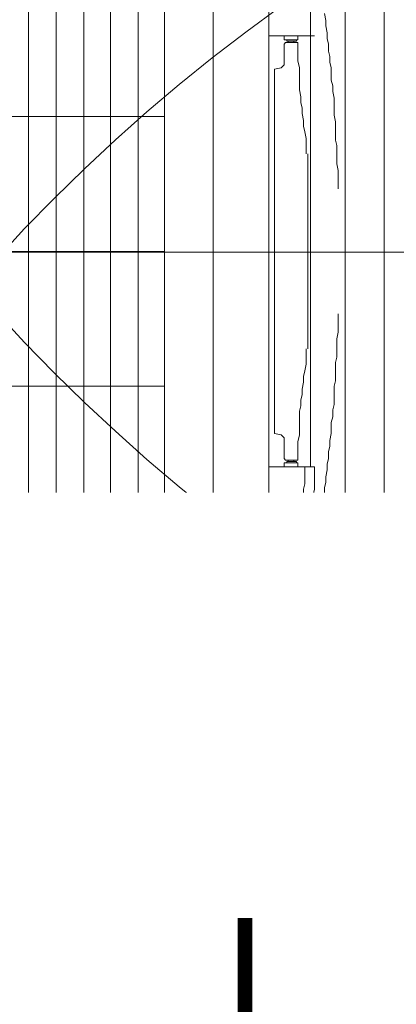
# Model space of a CAD drawing. Header units: inches. Extents: x 105152 to 158499, y 12149 to 30915.
# Tile 151 of 256: x 126302 to 126315, y 21490 to 21523. Entities that reach past the tile are written whole.
import ezdxf

# ---------------------------------------------------------------- set-up
doc = ezdxf.new("R2010")
doc.units = ezdxf.units.IN
doc.header["$MEASUREMENT"] = 0
for name, color, linetype, lineweight in [('AC DRAIN PIPE', 7, 'Continuous', 25), ('COVERAGE ', 251, 'Continuous', 5), ('HVAC SERVICE', 1, 'Continuous', 35), ('HVAC TEXT PP', 104, 'Continuous', 20), ('L1', 5, 'Continuous', 20)]:
    doc.layers.add(name, color=color, linetype=linetype, lineweight=lineweight)
for name, color, linetype in [('AC REF. PIPE', 1, 'Continuous'), ('PP-HVAC CASSETTE', 5, 'Continuous'), ('PP-HVAC- CASSETTE', 5, 'Continuous'), ('PP-SPRINKLER', 1, 'Continuous')]:
    doc.layers.add(name, color=color, linetype=linetype)
doc.styles.get("Standard").update_dxf_attribs({"font": 'arial.ttf', "height": 6})

# ---------------------------------------------------------------- blocks, each defined once
blk = doc.blocks.new('PP-CEILING PENDANT')
at = {"layer": 'COVERAGE ', "color": 8, "lineweight": 5}
blk.add_circle((0, 0), 1700, dxfattribs=at)
blk = doc.blocks.new('cassette')
at = {"layer": 'L1', "color": 7, "lineweight": 9, "ltscale": 0.07}
for p, q in [((4490.03388, 584.48006), (4491.04767, 584.48006)), ((4490.20016, 583.81972), (4490.20016, 584.12537))]:
    blk.add_line(p, q, dxfattribs=at)
at = {"layer": 'L1', "lineweight": 9}
for points in [[(4490.06606, 584.01541), (4490.06606, 584.94472)], [(4490.13706, 584.27284), (4490.13706, 584.73557)], [(4490.11023, 584.54109), (4490.11023, 584.54645), (4490.11023, 584.55316), (4490.11023, 584.55852), (4490.11158, 584.56523), (4490.11158, 584.57059), (4490.11158, 584.5773), (4490.11158, 584.58267), (4490.11292, 584.58803), (4490.11292, 584.59474), (4490.11292, 584.6001), (4490.11292, 584.60547), (4490.11426, 584.61217), (4490.11426, 584.61754), (4490.11426, 584.6229), (4490.11426, 584.62827), (4490.1156, 584.63497), (4490.1156, 584.64034), (4490.11694, 584.6457), (4490.11694, 584.65107), (4490.11694, 584.65778), (4490.11828, 584.66314), (4490.11828, 584.66851), (4490.11962, 584.67387), (4490.11962, 584.68058), (4490.12096, 584.68594), (4490.12096, 584.69131), (4490.12231, 584.69801), (4490.12231, 584.70338), (4490.12365, 584.71008)], [(4490.23095, 584.72752), (4490.23095, 584.23394)], [(4490.1773, 584.7235), (4490.1773, 584.23797)], [(4490.1773, 584.68862), (4490.13304, 584.68862)], [(4490.12499, 584.23394), (4490.12499, 584.24065), (4490.12365, 584.24601), (4490.12365, 584.25272), (4490.12231, 584.25809), (4490.12231, 584.26345), (4490.12096, 584.27016), (4490.12096, 584.27552), (4490.11962, 584.28089), (4490.11962, 584.28759), (4490.11828, 584.29296), (4490.11828, 584.29832), (4490.11694, 584.30503), (4490.11694, 584.31039), (4490.11694, 584.31576), (4490.1156, 584.32112), (4490.1156, 584.32783), (4490.11426, 584.3332), (4490.11426, 584.33856), (4490.11426, 584.34393), (4490.11426, 584.35063), (4490.11292, 584.356), (4490.11292, 584.36136), (4490.11292, 584.36673), (4490.11292, 584.37343), (4490.11158, 584.3788), (4490.11158, 584.38416), (4490.11158, 584.39087), (4490.11158, 584.39623), (4490.11023, 584.40294), (4490.11023, 584.4083), (4490.11023, 584.41501), (4490.11023, 584.42038)], [(4490.13974, 584.2259), (4490.1384, 584.23126), (4490.13706, 584.23663), (4490.13572, 584.24065), (4490.13438, 584.24601), (4490.13304, 584.25138), (4490.13304, 584.25674), (4490.13304, 584.26211), (4490.13304, 584.26747), (4490.13304, 584.27284)], [(4490.1773, 584.27284), (4490.13304, 584.27284)], [(4490.15181, 584.2259), (4490.14913, 584.22992), (4490.14645, 584.23529), (4490.14511, 584.24065), (4490.14376, 584.24601), (4490.14376, 584.25138), (4490.14242, 584.25674), (4490.14242, 584.26211), (4490.14242, 584.26747), (4490.14242, 584.27284)], [(4490.12633, 584.2259), (4490.12499, 584.23394)], [(4490.17864, 584.2259), (4490.1773, 584.23797)], [(4490.23229, 584.22724), (4490.23095, 584.23394)], [(4490.13169, 584.20712), (4490.13035, 584.21248), (4490.12901, 584.21651), (4490.12767, 584.22053), (4490.12633, 584.2259)], [(4490.19876, 584.14006), (4490.19473, 584.14542), (4490.19071, 584.14945), (4490.18534, 584.15481), (4490.18132, 584.16018), (4490.1773, 584.1642), (4490.17327, 584.16956), (4490.16925, 584.17493), (4490.16657, 584.18029), (4490.16254, 584.18566), (4490.15986, 584.19102), (4490.15584, 584.19639), (4490.15315, 584.20175), (4490.15047, 584.20846), (4490.14779, 584.21383), (4490.14511, 584.22053), (4490.14242, 584.2259)], [(4490.17998, 584.21248), (4490.17864, 584.2259)], [(4490.23229, 584.22053), (4490.23229, 584.22724)], [(4490.23497, 584.21517), (4490.23229, 584.22053)], [(4490.23631, 584.20846), (4490.23497, 584.21517)], [(4490.22692, 584.08909), (4490.2229, 584.09177), (4490.21753, 584.09445), (4490.21351, 584.09714), (4490.20949, 584.09982), (4490.20546, 584.1025), (4490.20144, 584.10518), (4490.19741, 584.10921), (4490.19473, 584.11189), (4490.19071, 584.11457), (4490.18668, 584.1186), (4490.184, 584.12128), (4490.17998, 584.1253), (4490.1773, 584.12799), (4490.17327, 584.13201), (4490.17059, 584.13469), (4490.16791, 584.13872), (4490.16388, 584.14274), (4490.1612, 584.14676), (4490.15852, 584.15079), (4490.15584, 584.15481), (4490.15315, 584.15883), (4490.15181, 584.16286), (4490.14913, 584.16688), (4490.14645, 584.17091), (4490.14376, 584.17493), (4490.14242, 584.17895), (4490.13974, 584.18432), (4490.1384, 584.18834), (4490.13572, 584.19371), (4490.13438, 584.19773), (4490.13304, 584.2031), (4490.13169, 584.20712)], [(4490.184, 584.20041), (4490.17998, 584.21248)], [(4490.18266, 584.2031), (4490.18266, 584.2031), (4490.18266, 584.2031), (4490.18266, 584.2031), (4490.18266, 584.20444)], [(4490.23899, 584.2031), (4490.23631, 584.20846)], [(4490.18803, 584.18968), (4490.184, 584.20041)], [(4490.24302, 584.19773), (4490.23899, 584.2031)], [(4490.24704, 584.19237), (4490.24302, 584.19773)], [(4490.19339, 584.17761), (4490.18803, 584.18968)], [(4490.25241, 584.187), (4490.24704, 584.19237)], [(4490.25643, 584.18298), (4490.25241, 584.187)], [(4490.2001, 584.16688), (4490.19339, 584.17761)], [(4490.26179, 584.18029), (4490.25643, 584.18298)], [(4490.2685, 584.17761), (4490.26179, 584.18029)], [(4490.27387, 584.17493), (4490.2685, 584.17761)], [(4490.17327, 584.16956), (4490.17327, 584.17091)], [(4490.20814, 584.15749), (4490.2001, 584.16688)], [(4490.28057, 584.17359), (4490.27387, 584.17493)], [(4490.28728, 584.17225), (4490.28057, 584.17359)], [(4490.29264, 584.17225), (4490.28728, 584.17225)], [(4490.29264, 584.17225), (4490.78756, 584.17225)], [(4490.17998, 584.16152), (4490.17998, 584.16152)], [(4490.18132, 584.15883), (4490.18132, 584.15883)], [(4490.21753, 584.14945), (4490.20814, 584.15749)], [(4490.22692, 584.14006), (4490.21753, 584.14945)], [(4490.28594, 584.08238), (4490.27923, 584.08507), (4490.27387, 584.08775), (4490.26716, 584.09043), (4490.26179, 584.09445), (4490.25643, 584.09714), (4490.24972, 584.09982), (4490.24436, 584.10384), (4490.23899, 584.10653), (4490.23363, 584.11055), (4490.2296, 584.11457), (4490.22424, 584.1186), (4490.21887, 584.12262), (4490.21351, 584.12664), (4490.20949, 584.13067), (4490.20412, 584.13469), (4490.19876, 584.14006)], [(4490.23765, 584.13469), (4490.22692, 584.14006)], [(4490.24838, 584.12799), (4490.23765, 584.13469)], [(4490.26045, 584.12396), (4490.24838, 584.12799)], [(4490.20016, 584.0838), (4490.20016, 584.12537)], [(4490.27252, 584.11994), (4490.26045, 584.12396)], [(4490.2846, 584.1186), (4490.27252, 584.11994)], [(4490.29667, 584.11726), (4490.2846, 584.1186)], [(4490.29667, 584.11726), (4490.78354, 584.11726)], [(4490.33288, 584.11726), (4490.33288, 584.073)], [(4490.33288, 584.08238), (4490.32617, 584.08238), (4490.32081, 584.08238), (4490.31544, 584.08372), (4490.31008, 584.08372), (4490.30471, 584.08507), (4490.30069, 584.08641), (4490.29533, 584.08775), (4490.28996, 584.08909), (4490.2846, 584.09177)], [(4490.18675, 584.08782), (4490.21357, 584.08782)], [(4490.26716, 584.07165), (4490.26179, 584.073), (4490.25643, 584.07568), (4490.25106, 584.07702), (4490.2457, 584.0797), (4490.24168, 584.08104), (4490.23631, 584.08372), (4490.23229, 584.08641), (4490.22692, 584.08909)], [(4490.33288, 584.073), (4490.32617, 584.073), (4490.32081, 584.073), (4490.31544, 584.073), (4490.31008, 584.07434), (4490.30605, 584.07434), (4490.30069, 584.07568), (4490.29533, 584.07702), (4490.2913, 584.07836), (4490.28594, 584.08104)], [(4490.2846, 584.06763), (4490.28057, 584.06763), (4490.27655, 584.06897), (4490.27118, 584.07031), (4490.26716, 584.07165)], [(4490.42274, 584.07031), (4490.41604, 584.07031), (4490.40933, 584.07031), (4490.40262, 584.07031), (4490.39592, 584.07031), (4490.38921, 584.07031), (4490.38385, 584.07031), (4490.37714, 584.07165), (4490.37043, 584.07165), (4490.36373, 584.07165), (4490.35702, 584.07165), (4490.35032, 584.07165), (4490.34361, 584.07165), (4490.3369, 584.073), (4490.32886, 584.073)], [(4490.74866, 584.07702), (4490.33288, 584.07702)], [(4490.29398, 584.06629), (4490.2846, 584.06763)], [(4490.4214, 584.05288), (4490.4147, 584.05422), (4490.40933, 584.05422), (4490.40397, 584.05422), (4490.3986, 584.05556), (4490.39189, 584.05556), (4490.38653, 584.05556), (4490.38116, 584.0569), (4490.3758, 584.0569), (4490.36909, 584.0569), (4490.36373, 584.05824), (4490.35836, 584.05824), (4490.353, 584.05958), (4490.34629, 584.05958), (4490.34093, 584.05958), (4490.33556, 584.06092), (4490.32886, 584.06092), (4490.32349, 584.06227), (4490.31813, 584.06227), (4490.31142, 584.06361), (4490.30605, 584.06495), (4490.29935, 584.06495), (4490.29398, 584.06629)], [(4490.06606, 584.01541), (4490.0674, 584.01138), (4490.06874, 584.0087), (4490.07276, 584.00602), (4490.07679, 584.00602)], [(4491.0061, 584.00602), (4490.07679, 584.00602)]]:
    blk.add_lwpolyline(points, dxfattribs=at)
at = {"layer": 'L1', "color": 7, "lineweight": 9, "ltscale": 0.07}
blk.add_lwpolyline([(4490.10361, 584.9179), (4490.97794, 584.9179), (4490.97794, 584.04357), (4490.10361, 584.04357)], close=True, dxfattribs=at)
at = {"layer": 'L1', "color": 40, "lineweight": 9}
for points in [[(4490.30337, 584.21919), (4490.30337, 584.74227)], [(4490.3302, 584.21919), (4490.3302, 584.74227)], [(4490.35568, 584.21919), (4490.35568, 584.74227)], [(4490.38251, 584.21919), (4490.38251, 584.74227)], [(4490.40933, 584.21919), (4490.40933, 584.74227)], [(4490.27789, 584.24467), (4490.27789, 584.71679)], [(4490.27789, 584.61083), (4490.80365, 584.61083)], [(4490.27789, 584.48073), (4490.80365, 584.48073)], [(4490.27789, 584.35063), (4490.80365, 584.35063)], [(4490.30203, 584.21919), (4490.29801, 584.22053), (4490.29264, 584.22187), (4490.28862, 584.22321), (4490.2846, 584.22724), (4490.28191, 584.22992), (4490.27923, 584.23529), (4490.27789, 584.23931), (4490.27789, 584.24467)], [(4490.30203, 584.21919), (4490.77817, 584.21919)]]:
    blk.add_lwpolyline(points, dxfattribs=at)
at = {"layer": 'L1', "color": 3, "lineweight": 9}
for points in [[(4490.14913, 584.68862), (4490.14913, 584.6846)], [(4490.16254, 584.68862), (4490.16254, 584.6846)], [(4490.14913, 584.68192), (4490.14913, 584.68192), (4490.14913, 584.67655), (4490.14913, 584.66985), (4490.14913, 584.66448), (4490.14779, 584.65778), (4490.14779, 584.65241), (4490.14779, 584.64705), (4490.14779, 584.64168), (4490.14779, 584.63632), (4490.14645, 584.62961), (4490.14645, 584.62424), (4490.14511, 584.61888), (4490.14511, 584.61351), (4490.14376, 584.60681), (4490.14376, 584.60144), (4490.14242, 584.59608), (4490.14108, 584.58937)], [(4490.14913, 584.6846), (4490.16254, 584.6846)], [(4490.14913, 584.68192), (4490.15315, 584.68192)], [(4490.15047, 584.68326), (4490.15047, 584.6846)], [(4490.15047, 584.68326), (4490.15986, 584.68326)], [(4490.15315, 584.68192), (4490.15315, 584.68326)], [(4490.15449, 584.68192), (4490.15315, 584.68192)], [(4490.15315, 584.68192), (4490.15315, 584.68192)], [(4490.15315, 584.68192), (4490.15315, 584.68192)], [(4490.15315, 584.68192), (4490.15315, 584.68192)], [(4490.15449, 584.68192), (4490.15449, 584.68192)], [(4490.15449, 584.68192), (4490.15449, 584.68192)], [(4490.15584, 584.68192), (4490.15449, 584.68192)], [(4490.15584, 584.68192), (4490.15584, 584.68192)], [(4490.15584, 584.68192), (4490.15584, 584.68192)], [(4490.15584, 584.68192), (4490.15584, 584.68192)], [(4490.15718, 584.68192), (4490.15584, 584.68192)], [(4490.15852, 584.68192), (4490.15718, 584.68192)], [(4490.15718, 584.68192), (4490.15718, 584.68192)], [(4490.15718, 584.68192), (4490.15718, 584.68192)], [(4490.15718, 584.68192), (4490.15718, 584.68192)], [(4490.15852, 584.68192), (4490.15852, 584.68326)], [(4490.15852, 584.68192), (4490.15852, 584.68192)], [(4490.15852, 584.68192), (4490.1612, 584.68192)], [(4490.15986, 584.68326), (4490.15986, 584.6846)], [(4490.1612, 584.68192), (4490.16254, 584.68058)], [(4490.1612, 584.68192), (4490.1612, 584.68192)], [(4490.1612, 584.68192), (4490.1612, 584.68192)], [(4490.16254, 584.66046), (4490.16254, 584.68058)], [(4490.16522, 584.65778), (4490.16254, 584.66046)], [(4490.17193, 584.65643), (4490.16522, 584.65778)], [(4490.17193, 584.65643), (4490.17193, 584.65509)], [(4490.17193, 584.65509), (4490.17193, 584.48073)], [(4490.14108, 584.57462), (4490.14108, 584.57864), (4490.14108, 584.58267), (4490.14108, 584.58535), (4490.14108, 584.58937)], [(4490.13974, 584.57462), (4490.13974, 584.48073)], [(4490.13974, 584.38685), (4490.13974, 584.48073)], [(4490.17193, 584.30637), (4490.17193, 584.48073)], [(4490.14108, 584.37209), (4490.14108, 584.37612), (4490.14108, 584.38014), (4490.14108, 584.38282), (4490.14108, 584.38685)], [(4490.14108, 584.37209), (4490.14242, 584.36539), (4490.14376, 584.36002), (4490.14376, 584.35466), (4490.14511, 584.34795), (4490.14511, 584.34258), (4490.14645, 584.33722), (4490.14645, 584.33185), (4490.14779, 584.32649), (4490.14779, 584.31978), (4490.14779, 584.31442), (4490.14779, 584.30905), (4490.14779, 584.30369), (4490.14913, 584.29698), (4490.14913, 584.29162), (4490.14913, 584.28625), (4490.14913, 584.27955), (4490.14913, 584.27955)], [(4490.16254, 584.30101), (4490.16522, 584.30369)], [(4490.16254, 584.30101), (4490.16254, 584.28089)], [(4490.17193, 584.30503), (4490.16522, 584.30369)], [(4490.17193, 584.30637), (4490.17193, 584.30503)], [(4490.14913, 584.27955), (4490.15315, 584.27955)], [(4490.15315, 584.27955), (4490.15315, 584.2782)], [(4490.15315, 584.27955), (4490.15315, 584.27955)], [(4490.15315, 584.27955), (4490.15315, 584.27955)], [(4490.15449, 584.27955), (4490.15315, 584.27955)], [(4490.15315, 584.27955), (4490.15315, 584.27955)], [(4490.15584, 584.27955), (4490.15449, 584.27955)], [(4490.15449, 584.27955), (4490.15449, 584.27955)], [(4490.15449, 584.27955), (4490.15449, 584.27955)], [(4490.15718, 584.27955), (4490.15584, 584.27955)], [(4490.15584, 584.27955), (4490.15584, 584.27955)], [(4490.15584, 584.27955), (4490.15584, 584.27955)], [(4490.15584, 584.27955), (4490.15584, 584.27955)], [(4490.15718, 584.27955), (4490.15718, 584.27955)], [(4490.15718, 584.27955), (4490.15718, 584.27955)], [(4490.15852, 584.27955), (4490.15718, 584.27955)], [(4490.15718, 584.27955), (4490.15718, 584.27955)], [(4490.15852, 584.27955), (4490.15852, 584.2782)], [(4490.15852, 584.27955), (4490.15852, 584.27955)], [(4490.15852, 584.27955), (4490.1612, 584.27955)], [(4490.16254, 584.28089), (4490.1612, 584.27955)], [(4490.1612, 584.27955), (4490.1612, 584.27955)], [(4490.14913, 584.27284), (4490.14913, 584.27686)], [(4490.14913, 584.27686), (4490.16254, 584.27686)], [(4490.15047, 584.2782), (4490.15986, 584.2782)], [(4490.15047, 584.2782), (4490.15047, 584.27686)], [(4490.15986, 584.2782), (4490.15986, 584.27686)], [(4490.16254, 584.27284), (4490.16254, 584.27686)], [(4490.36507, 584.11189), (4490.36373, 584.10518)], [(4490.36507, 584.11323), (4490.54077, 584.11323)], [(4490.36507, 584.11189), (4490.36507, 584.11323)], [(4490.33288, 584.1025), (4490.3369, 584.1025)], [(4490.3369, 584.08909), (4490.3369, 584.1025)], [(4490.33824, 584.10116), (4490.3369, 584.10116)], [(4490.36105, 584.1025), (4490.33824, 584.1025)], [(4490.33824, 584.1025), (4490.33824, 584.10116)], [(4490.33824, 584.09177), (4490.33824, 584.10116)], [(4490.33824, 584.09848), (4490.33824, 584.10116)], [(4490.33959, 584.1025), (4490.33959, 584.1025)], [(4490.36373, 584.10518), (4490.36105, 584.1025)], [(4490.33824, 584.09177), (4490.3369, 584.09177)], [(4490.33824, 584.09848), (4490.33824, 584.09848)], [(4490.33824, 584.09848), (4490.33824, 584.09848)], [(4490.33824, 584.09848), (4490.33824, 584.09848)], [(4490.33824, 584.09848), (4490.33824, 584.09848)], [(4490.33824, 584.09848), (4490.33824, 584.09714)], [(4490.33824, 584.09714), (4490.33824, 584.0958)], [(4490.33824, 584.09714), (4490.33824, 584.09714)], [(4490.33824, 584.09714), (4490.33824, 584.09714)], [(4490.33824, 584.0958), (4490.33824, 584.0958)], [(4490.33824, 584.0958), (4490.33824, 584.0958)], [(4490.33824, 584.0958), (4490.33824, 584.09445)], [(4490.33824, 584.0958), (4490.33824, 584.0958)], [(4490.33824, 584.09445), (4490.33824, 584.09445)], [(4490.33824, 584.09445), (4490.33824, 584.09445)], [(4490.33824, 584.09445), (4490.33824, 584.09311)], [(4490.33824, 584.09445), (4490.33824, 584.09445)], [(4490.33824, 584.08909), (4490.33824, 584.09311)], [(4490.33824, 584.09311), (4490.33824, 584.09311)], [(4490.33824, 584.09311), (4490.33824, 584.09311)], [(4490.33288, 584.08909), (4490.3369, 584.08909)], [(4490.33824, 584.08909), (4490.33959, 584.08909), (4490.34495, 584.08909), (4490.35166, 584.08909), (4490.35702, 584.08909), (4490.36239, 584.08909), (4490.36909, 584.08909), (4490.37446, 584.08775), (4490.37982, 584.08775), (4490.38519, 584.08775), (4490.39055, 584.08775), (4490.39726, 584.08641), (4490.40262, 584.08641), (4490.40799, 584.08507), (4490.41335, 584.08507), (4490.42006, 584.08372), (4490.42543, 584.08372), (4490.43213, 584.08238)]]:
    blk.add_lwpolyline(points, dxfattribs=at)
at = {"layer": 'L1', "color": 7, "lineweight": 9}
for points in [[(4490.07804, 584.22187), (4490.07939, 584.22456), (4490.08073, 584.2259), (4490.08207, 584.2259)], [(4490.08207, 584.2259), (4490.08073, 584.2259)], [(4490.14242, 584.2259), (4490.08207, 584.2259)], [(4490.13974, 584.2259), (4490.14108, 584.2259)], [(4490.14108, 584.2259), (4490.14242, 584.2259)], [(4490.14242, 584.2259), (4490.14376, 584.2259)], [(4490.14242, 584.2259), (4490.14376, 584.2259)], [(4490.14376, 584.2259), (4490.14511, 584.2259), (4490.14511, 584.2259), (4490.14645, 584.2259)], [(4490.14779, 584.2259), (4490.14645, 584.2259)], [(4490.14779, 584.2259), (4490.17864, 584.2259)], [(4490.07804, 584.03276), (4490.07804, 584.22187)], [(4490.2846, 584.08775), (4490.2846, 584.1186)], [(4490.2846, 584.08775), (4490.2846, 584.08775)], [(4490.28594, 584.08641), (4490.2846, 584.08775)], [(4490.2846, 584.08238), (4490.2846, 584.02337)], [(4490.28594, 584.08372), (4490.28594, 584.08641)], [(4490.28594, 584.08372), (4490.28594, 584.08372)], [(4490.28594, 584.08372), (4490.28594, 584.08372)], [(4490.28594, 584.08372), (4490.28594, 584.08372)], [(4490.28594, 584.08238), (4490.28594, 584.08372)], [(4490.28594, 584.08104), (4490.28594, 584.08238)], [(4490.07804, 584.03276), (4490.07804, 584.03008)], [(4490.08207, 584.02203), (4490.07939, 584.02605), (4490.07804, 584.03008)], [(4490.2846, 584.02337), (4490.2846, 584.02203)], [(4490.09012, 584.018), (4490.08609, 584.01935), (4490.08207, 584.02203)], [(4490.0928, 584.018), (4490.09012, 584.018)], [(4490.0928, 584.018), (4490.28191, 584.018)], [(4490.2846, 584.02203), (4490.2846, 584.02203), (4490.2846, 584.01935), (4490.28191, 584.018)]]:
    blk.add_lwpolyline(points, dxfattribs=at)
at = {"layer": 'L1', "color": 1, "lineweight": 9}
for points in [[(4490.1492, 584.16828), (4490.13981, 584.16157)], [(4490.12909, 584.15085), (4490.13981, 584.16157)], [(4490.12909, 584.15085), (4490.12506, 584.14682), (4490.12238, 584.14146), (4490.12104, 584.1361), (4490.1197, 584.12939), (4490.1197, 584.12939)], [(4490.14518, 584.14012), (4490.14115, 584.14146), (4490.13713, 584.14012), (4490.13445, 584.1361), (4490.13579, 584.13073)], [(4490.16261, 584.12269), (4490.14518, 584.14012)], [(4490.13177, 584.11732), (4490.1197, 584.12939)], [(4490.13847, 584.12939), (4490.13579, 584.13073)], [(4490.13847, 584.12537), (4490.13981, 584.12671), (4490.13847, 584.12939)], [(4490.13177, 584.11732), (4490.13847, 584.12537)], [(4490.15456, 584.1133), (4490.15859, 584.11196), (4490.16261, 584.1133), (4490.16395, 584.11732), (4490.16261, 584.12269)], [(4490.18675, 584.12), (4490.18407, 584.11598)], [(4490.18675, 584.12537), (4490.18541, 584.12671)], [(4490.13981, 584.10793), (4490.14786, 584.11598)], [(4490.15188, 584.11598), (4490.15054, 584.11598), (4490.14786, 584.11598)], [(4490.15456, 584.1133), (4490.15188, 584.11598)], [(4490.17468, 584.10659), (4490.18407, 584.11598)], [(4490.15188, 584.09587), (4490.13981, 584.10793)], [(4490.15188, 584.09587), (4490.16932, 584.10257), (4490.17468, 584.10659)]]:
    blk.add_lwpolyline(points, dxfattribs=at)
at = {"layer": 'L1', "color": 7, "lineweight": 9, "ltscale": 0.07}
for points in [[(4490.1492, 584.16694), (4490.1492, 584.08648)], [(4490.11031, 584.12671), (4490.18943, 584.12671)], [(4490.2432, 583.88352), (4490.15591, 583.88352)]]:
    blk.add_lwpolyline(points, dxfattribs=at)
at = {"layer": 'L1', "color": 3, "lineweight": 9, "ltscale": 0.07}
for points in [[(4490.18119, 584.1357), (4490.18004, 584.13341)], [(4490.18004, 584.13341), (4490.21625, 584.09721)], [(4490.18675, 584.08782), (4490.18675, 584.12537)], [(4490.20284, 584.11062), (4490.19882, 584.10659)], [(4490.20418, 584.10928), (4490.20016, 584.10391)], [(4490.19882, 584.10659), (4490.20016, 584.10391)], [(4490.21893, 584.09855), (4490.21357, 584.09452)], [(4490.21625, 584.09721), (4490.21491, 584.09721), (4490.21357, 584.09587)], [(4490.21357, 584.08782), (4490.21357, 584.09587)], [(4490.17602, 584.08782), (4490.2243, 584.08782)], [(4490.17602, 583.9452), (4490.17602, 584.08782)], [(4490.18675, 584.08782), (4490.18675, 584.05966)], [(4490.21357, 584.05966), (4490.21357, 584.08782)], [(4490.2243, 583.9452), (4490.2243, 584.08782)], [(4490.18675, 584.05966), (4490.18809, 584.05832)], [(4490.18809, 584.05832), (4490.21223, 584.05832)], [(4490.21223, 584.05832), (4490.21357, 584.05966)], [(4490.17602, 583.9452), (4490.2243, 583.9452)], [(4490.18407, 583.88754), (4490.18407, 583.9452)], [(4490.21625, 583.88754), (4490.21625, 583.9452)], [(4490.18407, 583.88754), (4490.21625, 583.88754)]]:
    blk.add_lwpolyline(points, dxfattribs=at)
blk.add_lwpolyline([(4490.17602, 583.92911), (4490.2243, 583.92911), (4490.2243, 583.83792), (4490.17602, 583.83792)], close=True, dxfattribs=at)
blk.add_circle((4490.20016, 583.88352), 0.02414, dxfattribs=at)
blk = doc.blocks.new('I06T')
at = {"layer": 'L1', "xscale": 1000.200035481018, "yscale": 1000.200035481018, "zscale": 1000.200035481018, "rotation": 270}
blk.add_blockref('cassette', (-584597.84, 4491452.12), dxfattribs=at)
blk = doc.blocks.new('A$C43ED6433')
at = {"layer": 'PP-HVAC- CASSETTE', "xscale": 0.8843508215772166, "yscale": 0.8843508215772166, "zscale": 0.8843508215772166, "rotation": 180}
blk.add_blockref('I06T', (-2527.14, 10998.34), dxfattribs=at)
blk = doc.blocks.new('HVAC SERVICE')
at = {"layer": 'AC REF. PIPE', "const_width": 0.5}
blk.add_lwpolyline([(133.54, -103.863), (133.54, -148.04, -0.414214), (128.54, -153.04), (-11.193, -153.04, -0.414214), (-13.193, -151.04), (-13.193, -136.099)], format="xyb", dxfattribs=at)
at = {"layer": 'PP-HVAC CASSETTE', "xscale": -0.04000986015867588, "yscale": 0.04000986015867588, "zscale": 0.04000986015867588, "rotation": 89.99999999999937}
blk.add_blockref('A$C43ED6433', (564.734, -188.167), dxfattribs=at)
at = {"layer": 'HVAC TEXT PP', "insert": (98.826, -98.293), "char_height": 6, "width": 237.48752, "attachment_point": 1, "bg_fill": 2}
blk.add_mtext('\\pxqr;350X350MM\\P1600 CFM ', dxfattribs=at)
at = {"layer": 'AC DRAIN PIPE', "const_width": 0.5}
blk.add_lwpolyline([(137.21, -109.812), (137.21, -144.989, 0.414214), (142.21, -149.989), (363.285, -149.989, -0.414214), (368.285, -154.989), (368.285, -345.669)], format="xyb", dxfattribs=at)

msp = doc.modelspace()

# ---------------------------------------------------------------- block references
at = {"layer": 'PP-SPRINKLER', "xscale": -0.03543314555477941, "yscale": 0.03543314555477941, "zscale": 35.43314555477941, "rotation": 180}
msp.add_blockref('PP-CEILING PENDANT', (126345.439, 21553.882), dxfattribs=at)
at = {"layer": 'PP-SPRINKLER', "xscale": 0.03543314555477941, "yscale": 0.03543314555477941, "zscale": 35.43314555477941}
msp.add_blockref('PP-CEILING PENDANT', (126345.439, 21474.649), dxfattribs=at)

# ---------------------------------------------------------------- next in the draw order: block references
at = {"layer": 'HVAC SERVICE'}
msp.add_blockref('HVAC SERVICE', (126172.161, 21602.498), dxfattribs=at)

doc.saveas('drawing.dxf')
